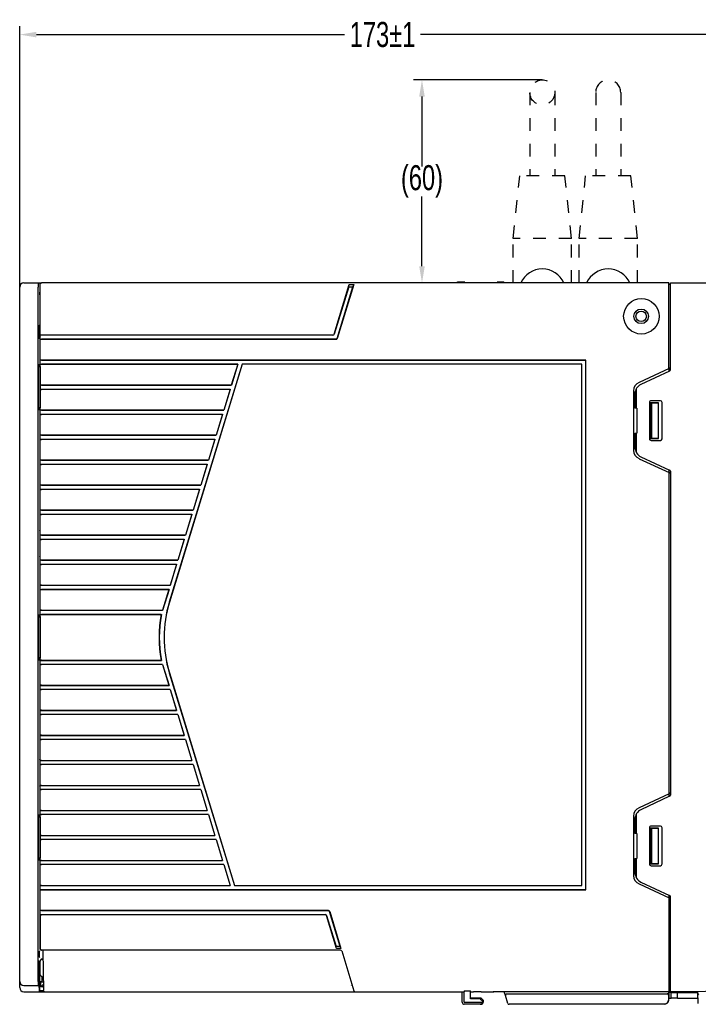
# Model space of a CAD drawing. Header units: millimetres. Extents: x -425 to 2012, y -1195 to -374.
# Tile 38 of 44: x 1319 to 1482, y -766 to -530. Entities that reach past the tile are written whole.
import ezdxf

# ---------------------------------------------------------------- set-up
doc = ezdxf.new("R2010")
doc.units = ezdxf.units.MM
doc.header["$LTSCALE"] = 30.734
doc.header["$PDMODE"] = 3
doc.header["$PDSIZE"] = 2
doc.linetypes.add('DASHED', pattern=[0.2, 0.1, -0.1])
doc.linetypes.add('HIDDEN', pattern=[0.2, 0.1, -0.1])
doc.layers.get('0').update_dxf_attribs({"linetype": 'CONTINUOUS'})
doc.layers.get('Defpoints').update_dxf_attribs({"linetype": 'CONTINUOUS'})
for name, color, linetype in [('02___PRT_ALL_AXES', 7, 'CONTINUOUS'), ('03___PRT_ALL_CURVES', 7, 'CONTINUOUS'), ('09_ALL_ROUNDS', 7, 'CONTINUOUS'), ('10_ALL_CHAMFER', 7, 'CONTINUOUS'), ('20_ALL_FEATURES', 7, 'CONTINUOUS')]:
    doc.layers.add(name, color=color, linetype=linetype)
doc.styles.get("Standard").update_dxf_attribs({"font": 'txt', "width": 0.707})
doc.dimstyles.get("Standard").update_dxf_attribs({"dimtxt": 3.5, "dimasz": 4, "dimexe": 2, "dimexo": 0, "dimtad": 1, "dimdsep": 46, "dimtxsty": 'Standard', "dimcen": 0.09, "dimclrt": 5, "dimadec": 0, "dimazin": 0, "dimtol": 1, "dimtp": 0.01, "dimtm": 0.01, "dimtfac": 1, "dimtofl": 0, "dimtmove": 0, "dimatfit": 3, "dimfxl": 0, "dimtolj": 1, "dimarcsym": 0})

# ---------------------------------------------------------------- blocks, each defined once
blk = doc.blocks.new('*D47')
at = {"color": 0, "lineweight": -2}
for p, q in [((1319.36, -594.18), (1319.36, -531.62)), ((1323.36, -533.62), (1397.24, -533.62)), ((1489.36, -533.62), (1415.45, -533.62)), ((1493.36, -595.09), (1493.36, -531.62))]:
    blk.add_line(p, q, dxfattribs=at)
at = {"color": 0}
for points in [[(1323.36, -532.95), (1323.36, -534.29), (1319.36, -533.62)], [(1489.36, -532.95), (1489.36, -534.29), (1493.36, -533.62)]]:
    blk.add_solid(points, dxfattribs=at)
at = {"layer": 'Defpoints', "color": 0}
for p in [(1493.36, -533.62), (1319.36, -594.18), (1493.36, -595.09)]:
    blk.add_point(p, dxfattribs=at)
at = {"color": 0, "insert": (1406.35, -533.62), "char_height": 3.5, "attachment_point": 5}
blk.add_mtext('\\A1;{\\H1.7143x;173±1}', dxfattribs=at)
blk = doc.blocks.new('*D46')
at = {"color": 0, "lineweight": -2}
for p, q in [((1444.66, -544.48), (1413.81, -544.48)), ((1415.81, -548.48), (1415.81, -565.21)), ((1415.81, -589.18), (1415.81, -572.46)), ((1437.66, -593.18), (1413.81, -593.18))]:
    blk.add_line(p, q, dxfattribs=at)
at = {"color": 0}
for points in [[(1415.14, -548.48), (1416.48, -548.48), (1415.81, -544.48)], [(1415.14, -589.18), (1416.48, -589.18), (1415.81, -593.18)]]:
    blk.add_solid(points, dxfattribs=at)
at = {"layer": 'Defpoints', "color": 0}
for p in [(1444.66, -544.48), (1415.81, -593.18), (1437.66, -593.18)]:
    blk.add_point(p, dxfattribs=at)
at = {"color": 0, "insert": (1415.81, -568.83), "char_height": 3.5, "attachment_point": 5}
blk.add_mtext('\\A1;{\\H1.7143x;(60)}', dxfattribs=at)

msp = doc.modelspace()

# ---------------------------------------------------------------- linework, layer by layer
at = {"linetype": 'Continuous'}
for p, q in [((1319.36, -762.18), (1319.36, -594.18)), ((1320.36, -593.18), (1323.83, -593.18)), ((1324.26, -613.21), (1324.26, -593.48)), ((1324.29, -605.7), (1324.29, -593.48)), ((1324.35, -593.27), (1324.41, -593.22)), ((1324.36, -593.18), (1324.36, -593.26)), ((1324.37, -593.18), (1324.37, -593.18)), ((1324.37, -593.18), (1324.56, -593.18)), ((1324.41, -593.22), (1324.48, -593.19)), ((1324.48, -593.19), (1324.56, -593.18)), ((1474.96, -593.18), (1324.59, -593.18)), ((1394.75, -605.47), (1398.38, -593.58)), ((1398.26, -594.08), (1394.78, -605.47)), ((1395.48, -606.46), (1399.26, -594.08)), ((1399.45, -593.58), (1395.51, -606.47)), ((1398.26, -594.08), (1398.38, -593.58)), ((1398.26, -594.08), (1399.26, -594.08)), ((1398.38, -593.58), (1399.45, -593.58)), ((1399.45, -593.58), (1399.26, -594.08)), ((1424.36, -592.88), (1426.08, -592.88)), ((1424.36, -593.18), (1424.36, -592.88)), ((1433.83, -592.88), (1435.46, -592.88)), ((1435.46, -593.18), (1435.46, -592.88)), ((1474.96, -613.65), (1474.96, -593.18)), ((1475.36, -593.58), (1474.96, -593.58)), ((1475.36, -593.18), (1493.06, -593.18)), ((1475.36, -614.03), (1475.36, -593.18)), ((1324.26, -595.3), (1324.21, -595.35)), ((1324.1, -603.28), (1324.16, -603.19)), ((1324.26, -603.28), (1324.1, -603.28)), ((1324.1, -606.58), (1324.1, -603.28)), ((1394.47, -605.7), (1324.29, -605.7)), ((1324.29, -606.66), (1324.29, -605.7)), ((1324.29, -606.66), (1395.21, -606.66)), ((1324.29, -611.7), (1324.29, -606.66)), ((1394.47, -605.67), (1324.59, -605.67)), ((1395.21, -606.69), (1324.59, -606.69)), ((1323.89, -613.21), (1324.26, -613.21)), ((1323.89, -613.25), (1324.25, -613.25)), ((1324.25, -613.25), (1324.25, -623.11)), ((1324.26, -613.21), (1324.26, -613.25)), ((1455.09, -611.7), (1324.29, -611.7)), ((1324.29, -612.66), (1324.29, -611.7)), ((1324.29, -612.66), (1371.67, -612.66)), ((1324.29, -617.7), (1324.29, -612.66)), ((1324.59, -611.67), (1455.12, -611.67)), ((1371.62, -612.69), (1324.59, -612.69)), ((1372.67, -612.66), (1355.23, -669.7)), ((1372.68, -612.68), (1355.25, -669.7)), ((1371.62, -612.69), (1370.1, -617.67)), ((1371.67, -612.66), (1370.13, -617.7)), ((1371.67, -612.66), (1371.62, -612.69)), ((1454.13, -612.66), (1372.67, -612.66)), ((1372.67, -612.66), (1372.68, -612.68)), ((1454.11, -612.68), (1372.68, -612.68)), ((1454.13, -612.66), (1454.11, -612.68)), ((1454.11, -737.68), (1454.11, -612.68)), ((1454.13, -737.7), (1454.13, -612.66)), ((1455.12, -611.67), (1455.09, -611.7)), ((1455.09, -738.66), (1455.09, -611.7)), ((1455.12, -738.69), (1455.12, -611.67)), ((1475.06, -613.69), (1467.86, -617.05)), ((1475.36, -613.46), (1474.96, -613.65)), ((1475.06, -613.69), (1475.36, -613.56)), ((1475.06, -614.36), (1475.06, -613.69)), ((1475.19, -614.3), (1468.3, -617.51)), ((1370.13, -617.7), (1324.29, -617.7)), ((1324.29, -618.66), (1324.29, -617.7)), ((1324.29, -618.66), (1369.83, -618.66)), ((1324.29, -623.7), (1324.29, -618.66)), ((1324.59, -617.67), (1370.1, -617.67)), ((1369.79, -618.69), (1324.59, -618.69)), ((1369.79, -618.69), (1368.27, -623.67)), ((1369.83, -618.66), (1368.29, -623.7)), ((1369.83, -618.66), (1369.79, -618.69)), ((1370.13, -617.7), (1370.1, -617.67)), ((1467.16, -618.59), (1467.16, -623.18)), ((1466.5, -619.02), (1466.5, -633.34)), ((1466.86, -619.77), (1466.86, -623.18)), ((1324.25, -623.11), (1323.89, -623.11)), ((1324.26, -623.15), (1323.89, -623.15)), ((1324.26, -623.11), (1324.26, -623.15)), ((1324.26, -673.21), (1324.26, -623.15)), ((1467.36, -623.18), (1466.86, -623.18)), ((1467.36, -623.18), (1467.36, -629.18)), ((1470.35, -621.83), (1470.35, -630.53)), ((1472.54, -621.9), (1470.48, -621.9)), ((1470.48, -621.9), (1470.51, -621.93)), ((1470.48, -621.9), (1470.48, -630.46)), ((1470.51, -621.93), (1470.91, -621.93)), ((1470.51, -630.43), (1470.51, -621.93)), ((1472.96, -621.43), (1470.76, -621.42)), ((1470.91, -621.93), (1472.54, -621.9)), ((1470.91, -630.43), (1470.91, -621.93)), ((1472.54, -621.9), (1472.54, -621.9)), ((1472.54, -630.46), (1472.54, -621.9)), ((1472.54, -630.46), (1472.54, -621.9)), ((1473.36, -630.53), (1473.36, -621.83)), ((1368.29, -623.7), (1324.29, -623.7)), ((1324.29, -624.66), (1324.29, -623.7)), ((1324.29, -624.66), (1368, -624.66)), ((1324.29, -629.7), (1324.29, -624.66)), ((1324.59, -623.67), (1368.27, -623.67)), ((1367.96, -624.69), (1324.59, -624.69)), ((1367.96, -624.69), (1366.43, -629.67)), ((1368, -624.66), (1366.46, -629.7)), ((1368, -624.66), (1367.96, -624.69)), ((1368.29, -623.7), (1368.27, -623.67)), ((1366.46, -629.7), (1324.29, -629.7)), ((1324.29, -630.66), (1324.29, -629.7)), ((1324.59, -629.67), (1366.43, -629.67)), ((1366.46, -629.7), (1366.43, -629.67)), ((1466.86, -629.18), (1467.36, -629.18)), ((1466.86, -629.18), (1466.86, -632.59)), ((1467.16, -629.18), (1467.16, -633.78)), ((1470.48, -630.46), (1470.51, -630.43)), ((1470.48, -630.46), (1472.54, -630.46)), ((1470.91, -630.43), (1470.51, -630.43)), ((1472.54, -630.46), (1470.91, -630.43)), ((1472.54, -630.46), (1472.54, -630.46)), ((1324.29, -630.66), (1366.16, -630.66)), ((1324.29, -635.7), (1324.29, -630.66)), ((1366.12, -630.69), (1324.59, -630.69)), ((1366.12, -630.69), (1364.6, -635.67)), ((1366.16, -630.66), (1364.62, -635.7)), ((1366.16, -630.66), (1366.12, -630.69)), ((1470.76, -630.94), (1472.96, -630.94)), ((1468.3, -634.85), (1475.19, -638.06)), ((1364.62, -635.7), (1324.29, -635.7)), ((1324.29, -636.66), (1324.29, -635.7)), ((1324.29, -636.66), (1364.33, -636.66)), ((1324.29, -641.7), (1324.29, -636.66)), ((1324.59, -635.67), (1364.6, -635.67)), ((1364.29, -636.69), (1324.59, -636.69)), ((1364.29, -636.69), (1362.76, -641.67)), ((1364.33, -636.66), (1362.79, -641.7)), ((1364.33, -636.66), (1364.29, -636.69)), ((1364.62, -635.7), (1364.6, -635.67)), ((1467.86, -635.32), (1475.06, -638.67)), ((1475.36, -638.9), (1474.96, -638.71)), ((1474.96, -638.71), (1474.96, -715.65)), ((1475.06, -638.67), (1475.06, -638)), ((1475.36, -638.8), (1475.06, -638.67)), ((1475.36, -638.34), (1475.36, -716.03)), ((1362.79, -641.7), (1324.29, -641.7)), ((1324.29, -642.66), (1324.29, -641.7)), ((1324.59, -641.67), (1362.76, -641.67)), ((1362.79, -641.7), (1362.76, -641.67)), ((1324.29, -642.66), (1362.49, -642.66)), ((1324.29, -647.7), (1324.29, -642.66)), ((1362.45, -642.69), (1324.59, -642.69)), ((1362.45, -642.69), (1360.93, -647.67)), ((1362.49, -642.66), (1360.95, -647.7)), ((1362.49, -642.66), (1362.45, -642.69)), ((1360.95, -647.7), (1324.29, -647.7)), ((1324.29, -648.66), (1324.29, -647.7)), ((1324.29, -648.66), (1360.66, -648.66)), ((1324.29, -653.7), (1324.29, -648.66)), ((1324.59, -647.67), (1360.93, -647.67)), ((1360.62, -648.69), (1324.59, -648.69)), ((1360.62, -648.69), (1359.1, -653.67)), ((1360.66, -648.66), (1359.12, -653.7)), ((1360.66, -648.66), (1360.62, -648.69)), ((1360.95, -647.7), (1360.93, -647.67)), ((1324.26, -652.71), (1324.23, -652.61)), ((1359.12, -653.7), (1324.29, -653.7)), ((1324.29, -654.66), (1324.29, -653.7)), ((1324.59, -653.67), (1359.1, -653.67)), ((1359.12, -653.7), (1359.1, -653.67)), ((1324.29, -654.66), (1358.83, -654.66)), ((1324.29, -659.7), (1324.29, -654.66)), ((1358.78, -654.69), (1324.59, -654.69)), ((1358.78, -654.69), (1357.26, -659.67)), ((1358.83, -654.66), (1357.28, -659.7)), ((1358.83, -654.66), (1358.78, -654.69)), ((1324.23, -658.75), (1324.26, -658.65)), ((1357.28, -659.7), (1324.29, -659.7)), ((1324.29, -660.66), (1324.29, -659.7)), ((1324.29, -660.66), (1356.99, -660.66)), ((1324.29, -665.7), (1324.29, -660.66)), ((1324.59, -659.67), (1357.26, -659.67)), ((1356.95, -660.69), (1324.59, -660.69)), ((1356.95, -660.69), (1355.43, -665.67)), ((1356.99, -660.66), (1355.45, -665.7)), ((1356.99, -660.66), (1356.95, -660.69)), ((1357.28, -659.7), (1357.26, -659.67)), ((1355.45, -665.7), (1324.29, -665.7)), ((1324.29, -666.66), (1324.29, -665.7)), ((1324.59, -665.67), (1355.43, -665.67)), ((1355.45, -665.7), (1355.43, -665.67)), ((1324.29, -666.66), (1355.16, -666.66)), ((1324.29, -671.7), (1324.29, -666.66)), ((1355.11, -666.69), (1324.59, -666.69)), ((1355.11, -666.69), (1353.59, -671.67)), ((1355.16, -666.66), (1353.62, -671.7)), ((1355.16, -666.66), (1355.11, -666.69)), ((1353.62, -671.7), (1324.29, -671.7)), ((1324.29, -672.66), (1324.29, -671.7)), ((1324.29, -672.66), (1353.32, -672.66)), ((1324.29, -683.7), (1324.29, -672.66)), ((1324.59, -671.67), (1353.59, -671.67)), ((1353.28, -672.69), (1324.59, -672.69)), ((1353.28, -672.69), (1353.32, -672.66)), ((1353.62, -671.7), (1353.59, -671.67)), ((1323.89, -673.21), (1324.26, -673.21)), ((1323.89, -673.25), (1324.25, -673.25)), ((1324.25, -673.25), (1324.25, -683.11)), ((1324.26, -673.21), (1324.26, -673.25)), ((1324.25, -683.11), (1323.89, -683.11)), ((1324.26, -683.15), (1323.89, -683.15)), ((1324.26, -683.11), (1324.26, -683.15)), ((1324.26, -721.21), (1324.26, -683.15)), ((1324.29, -683.7), (1353.32, -683.7)), ((1324.29, -684.66), (1324.29, -683.7)), ((1353.62, -684.66), (1324.29, -684.66)), ((1324.29, -689.7), (1324.29, -684.66)), ((1324.59, -683.67), (1353.28, -683.67)), ((1353.59, -684.69), (1324.59, -684.69)), ((1353.28, -683.67), (1353.32, -683.7)), ((1353.62, -684.66), (1353.59, -684.69)), ((1353.59, -684.69), (1355.11, -689.67)), ((1353.62, -684.66), (1355.16, -689.7)), ((1355.23, -686.67), (1370.83, -737.7)), ((1355.25, -686.66), (1370.85, -737.68)), ((1324.29, -689.7), (1355.16, -689.7)), ((1324.29, -690.66), (1324.29, -689.7)), ((1355.45, -690.66), (1324.29, -690.66)), ((1324.29, -695.7), (1324.29, -690.66)), ((1324.59, -689.67), (1355.11, -689.67)), ((1355.43, -690.69), (1324.59, -690.69)), ((1355.16, -689.7), (1355.11, -689.67)), ((1355.45, -690.66), (1355.43, -690.69)), ((1355.43, -690.69), (1356.95, -695.67)), ((1355.45, -690.66), (1356.99, -695.7)), ((1324.29, -695.7), (1356.99, -695.7)), ((1324.29, -696.66), (1324.29, -695.7)), ((1324.59, -695.67), (1356.95, -695.67)), ((1356.99, -695.7), (1356.95, -695.67)), ((1357.28, -696.66), (1324.29, -696.66)), ((1324.29, -701.7), (1324.29, -696.66)), ((1357.26, -696.69), (1324.59, -696.69)), ((1357.28, -696.66), (1357.26, -696.69)), ((1357.26, -696.69), (1358.78, -701.67)), ((1357.28, -696.66), (1358.83, -701.7)), ((1324.29, -701.7), (1358.83, -701.7)), ((1324.29, -702.66), (1324.29, -701.7)), ((1359.12, -702.66), (1324.29, -702.66)), ((1324.29, -707.7), (1324.29, -702.66)), ((1324.59, -701.67), (1358.78, -701.67)), ((1359.1, -702.69), (1324.59, -702.69)), ((1358.83, -701.7), (1358.78, -701.67)), ((1359.12, -702.66), (1359.1, -702.69)), ((1359.1, -702.69), (1360.62, -707.67)), ((1359.12, -702.66), (1360.66, -707.7)), ((1324.21, -707.53), (1324.21, -707.5)), ((1324.26, -707.71), (1324.23, -707.61)), ((1324.29, -707.7), (1360.66, -707.7)), ((1324.29, -708.66), (1324.29, -707.7)), ((1324.59, -707.67), (1360.62, -707.67)), ((1360.66, -707.7), (1360.62, -707.67)), ((1360.95, -708.66), (1324.29, -708.66)), ((1324.29, -713.7), (1324.29, -708.66)), ((1360.93, -708.69), (1324.59, -708.69)), ((1360.95, -708.66), (1360.93, -708.69)), ((1360.93, -708.69), (1362.45, -713.67)), ((1360.95, -708.66), (1362.49, -713.7)), ((1324.23, -713.75), (1324.26, -713.65)), ((1324.29, -713.7), (1362.49, -713.7)), ((1324.29, -714.66), (1324.29, -713.7)), ((1362.79, -714.66), (1324.29, -714.66)), ((1324.29, -719.7), (1324.29, -714.66)), ((1324.59, -713.67), (1362.45, -713.67)), ((1362.76, -714.69), (1324.59, -714.69)), ((1362.49, -713.7), (1362.45, -713.67)), ((1362.79, -714.66), (1362.76, -714.69)), ((1362.76, -714.69), (1364.29, -719.67)), ((1362.79, -714.66), (1364.33, -719.7)), ((1475.36, -715.46), (1474.96, -715.65)), ((1475.06, -715.69), (1467.86, -719.05)), ((1475.19, -716.3), (1468.3, -719.51)), ((1475.06, -715.69), (1475.36, -715.56)), ((1475.06, -716.36), (1475.06, -715.69)), ((1324.29, -719.7), (1364.33, -719.7)), ((1324.29, -720.66), (1324.29, -719.7)), ((1324.59, -719.67), (1364.29, -719.67)), ((1364.33, -719.7), (1364.29, -719.67)), ((1323.89, -721.21), (1324.26, -721.21)), ((1323.89, -721.25), (1324.25, -721.25)), ((1324.25, -721.25), (1324.25, -731.11)), ((1324.26, -721.21), (1324.26, -721.25)), ((1364.62, -720.66), (1324.29, -720.66)), ((1324.29, -725.7), (1324.29, -720.66)), ((1364.6, -720.69), (1324.59, -720.69)), ((1364.62, -720.66), (1364.6, -720.69)), ((1364.6, -720.69), (1366.12, -725.67)), ((1364.62, -720.66), (1366.16, -725.7)), ((1466.5, -721.02), (1466.5, -735.34)), ((1466.86, -721.77), (1466.86, -725.18)), ((1467.16, -720.59), (1467.16, -725.18)), ((1470.35, -723.83), (1470.35, -732.53)), ((1472.54, -723.9), (1470.48, -723.9)), ((1470.48, -723.9), (1470.51, -723.93)), ((1470.48, -723.9), (1470.48, -732.46)), ((1470.51, -723.93), (1470.91, -723.93)), ((1470.51, -732.43), (1470.51, -723.93)), ((1472.96, -723.43), (1470.76, -723.42)), ((1470.91, -723.93), (1472.54, -723.9)), ((1470.91, -732.43), (1470.91, -723.93)), ((1472.54, -732.46), (1472.54, -723.9)), ((1472.54, -732.46), (1472.54, -723.9)), ((1472.54, -723.9), (1472.54, -723.9)), ((1473.36, -732.53), (1473.36, -723.83)), ((1324.29, -725.7), (1366.16, -725.7)), ((1324.29, -726.66), (1324.29, -725.7)), ((1366.46, -726.66), (1324.29, -726.66)), ((1324.29, -731.7), (1324.29, -726.66)), ((1324.59, -725.67), (1366.12, -725.67)), ((1366.43, -726.69), (1324.59, -726.69)), ((1366.16, -725.7), (1366.12, -725.67)), ((1366.46, -726.66), (1366.43, -726.69)), ((1366.43, -726.69), (1367.96, -731.67)), ((1366.46, -726.66), (1368, -731.7)), ((1467.36, -725.18), (1466.86, -725.18)), ((1467.36, -725.18), (1467.36, -731.18)), ((1324.25, -731.11), (1323.89, -731.11)), ((1324.26, -731.15), (1323.89, -731.15)), ((1324.25, -731.11), (1324.26, -731.15)), ((1324.26, -752.88), (1324.26, -731.15)), ((1324.29, -731.7), (1368, -731.7)), ((1324.29, -732.66), (1324.29, -731.7)), ((1324.59, -731.67), (1367.96, -731.67)), ((1368, -731.7), (1367.96, -731.67)), ((1466.86, -731.18), (1467.36, -731.18)), ((1466.86, -731.18), (1466.86, -734.59)), ((1467.16, -731.18), (1467.16, -735.78)), ((1368.29, -732.66), (1324.29, -732.66)), ((1324.29, -737.7), (1324.29, -732.66)), ((1368.27, -732.69), (1324.59, -732.69)), ((1368.29, -732.66), (1368.27, -732.69)), ((1368.27, -732.69), (1369.79, -737.67)), ((1368.29, -732.66), (1369.83, -737.7)), ((1470.48, -732.46), (1470.51, -732.43)), ((1470.48, -732.46), (1472.54, -732.46)), ((1470.91, -732.43), (1470.51, -732.43)), ((1470.76, -732.94), (1472.96, -732.94)), ((1472.54, -732.46), (1470.91, -732.43)), ((1472.54, -732.46), (1472.54, -732.46)), ((1324.29, -737.7), (1369.83, -737.7)), ((1324.29, -738.66), (1324.29, -737.7)), ((1324.29, -738.66), (1455.09, -738.66)), ((1324.29, -743.7), (1324.29, -738.66)), ((1324.59, -737.67), (1369.79, -737.67)), ((1324.59, -738.69), (1455.12, -738.69)), ((1369.83, -737.7), (1369.79, -737.67)), ((1370.83, -737.7), (1370.85, -737.68)), ((1370.83, -737.7), (1454.13, -737.7)), ((1370.85, -737.68), (1454.11, -737.68)), ((1454.13, -737.7), (1454.11, -737.68)), ((1455.12, -738.69), (1455.09, -738.66)), ((1467.86, -737.32), (1475.06, -740.67)), ((1468.3, -736.85), (1475.19, -740.06)), ((1475.36, -740.9), (1474.96, -740.71)), ((1474.96, -740.71), (1474.96, -763.18)), ((1475.06, -740.67), (1475.06, -740)), ((1475.36, -740.8), (1475.06, -740.67)), ((1475.36, -763.18), (1475.36, -740.34)), ((1393.38, -743.7), (1324.29, -743.7)), ((1324.29, -744.66), (1324.29, -743.7)), ((1324.59, -743.67), (1393.38, -743.67)), ((1324.29, -744.66), (1392.64, -744.66)), ((1324.29, -744.66), (1324.29, -752.88)), ((1392.64, -744.69), (1324.59, -744.69)), ((1395.32, -752.78), (1392.91, -744.9)), ((1392.94, -744.89), (1395.2, -752.28)), ((1396.21, -752.28), (1393.65, -743.9)), ((1393.68, -743.89), (1396.39, -752.78)), ((1324.48, -753.17), (1324.56, -753.18)), ((1396.28, -753.18), (1324.59, -753.18)), ((1324.92, -753.18), (1324.92, -753.24)), ((1396.21, -752.28), (1395.2, -752.28)), ((1395.32, -752.78), (1395.2, -752.28)), ((1396.39, -752.78), (1395.32, -752.78)), ((1396.21, -752.28), (1396.39, -752.78)), ((1324.69, -755.35), (1324.77, -755.34)), ((1324.94, -755.34), (1324.77, -755.34)), ((1324.92, -753.36), (1324.92, -753.46)), ((1324.92, -753.46), (1325.03, -762.88)), ((1396.57, -753.39), (1399.49, -762.97)), ((1324.1, -756.18), (1324.28, -756.18)), ((1324.1, -763.18), (1324.1, -756.18)), ((1324.19, -763.18), (1324.29, -755.81)), ((1324.26, -759.22), (1324.66, -759.49)), ((1320.36, -761.68), (1323.83, -761.68)), ((1324.68, -760.82), (1324.22, -760.81)), ((1324.44, -760.9), (1324.22, -760.83)), ((1325.01, -760.9), (1324.44, -760.9)), ((1324.46, -761.97), (1324.44, -760.9)), ((1324.46, -761.97), (1324.94, -761.48)), ((1324.59, -761.97), (1324.46, -761.97)), ((1324.68, -760.82), (1325.01, -760.82)), ((1324.89, -761.98), (1325.02, -761.98)), ((1325.01, -761.48), (1324.94, -761.48)), ((1398.75, -761.64), (1398.78, -761.64)), ((1398.78, -761.64), (1398.78, -761.64)), ((1398.92, -761.59), (1398.98, -761.58)), ((1320.36, -763.18), (1425.96, -763.18)), ((1324.66, -763.09), (1324.72, -763.14)), ((1325.04, -762.96), (1325.03, -762.88)), ((1425.46, -765.68), (1425.46, -763.18)), ((1425.96, -762.92), (1427.46, -762.92)), ((1425.96, -762.92), (1425.96, -763.18)), ((1427.46, -764.88), (1427.46, -762.92)), ((1427.46, -763.18), (1428.16, -763.18)), ((1428.66, -764.68), (1427.46, -764.68)), ((1429.78, -764.88), (1427.46, -764.88)), ((1429.76, -764.88), (1429.96, -764.68)), ((1432.85, -763.18), (1433, -763.18)), ((1474.96, -763.18), (1433.02, -763.18)), ((1435.81, -764.07), (1435.54, -763.18)), ((1436.39, -765.97), (1435.82, -764.08)), ((1435.91, -763.76), (1435.97, -763.72)), ((1435.97, -763.72), (1436.02, -763.7)), ((1436.1, -763.68), (1474.63, -763.68)), ((1474.93, -764), (1474.89, -765.22)), ((1474.93, -763.98), (1474.96, -763.18)), ((1474.96, -762.78), (1475.36, -762.78)), ((1481.96, -763.18), (1475.36, -763.18)), ((1491.36, -762.85), (1481.96, -763.18)), ((1482.06, -766.02), (1481.96, -763.18)), ((1429.95, -766.18), (1425.96, -766.18)), ((1430.27, -765.78), (1430.28, -765.68)), ((1430.28, -765.36), (1430.45, -765.19)), ((1430.45, -765.19), (1430.45, -765.68)), ((1473.89, -766.18), (1436.68, -766.18))]:
    msp.add_line(p, q, dxfattribs=at)
for points in [[(1324.26, -593.48), (1324.27, -593.4), (1324.3, -593.33), (1324.35, -593.27)], [(1324.29, -593.48), (1324.3, -593.4), (1324.33, -593.33), (1324.38, -593.27)], [(1324.38, -593.27), (1324.44, -593.22), (1324.52, -593.19), (1324.59, -593.18)], [(1475.05, -593.58), (1475.02, -593.49), (1474.98, -593.4)], [(1324.16, -596.04), (1324.17, -595.92), (1324.17, -595.87), (1324.17, -595.81), (1324.18, -595.75), (1324.18, -595.7), (1324.18, -595.65), (1324.19, -595.6), (1324.19, -595.55), (1324.19, -595.51), (1324.19, -595.47), (1324.2, -595.43), (1324.2, -595.4), (1324.2, -595.37), (1324.21, -595.36), (1324.21, -595.35)], [(1324.59, -605.67), (1324.51, -605.67), (1324.44, -605.67), (1324.38, -605.68), (1324.33, -605.69), (1324.3, -605.69), (1324.29, -605.7)], [(1324.29, -606.66), (1324.3, -606.67), (1324.33, -606.68), (1324.38, -606.68), (1324.44, -606.69), (1324.51, -606.69), (1324.59, -606.69)], [(1324.59, -611.67), (1324.51, -611.67), (1324.44, -611.67), (1324.38, -611.68), (1324.33, -611.69), (1324.3, -611.69), (1324.29, -611.7)], [(1324.29, -612.66), (1324.3, -612.67), (1324.33, -612.68), (1324.38, -612.68), (1324.44, -612.69), (1324.51, -612.69), (1324.59, -612.69)], [(1324.59, -617.67), (1324.51, -617.67), (1324.44, -617.67), (1324.38, -617.68), (1324.33, -617.69), (1324.3, -617.69), (1324.29, -617.7)], [(1324.29, -618.66), (1324.3, -618.67), (1324.33, -618.68), (1324.38, -618.68), (1324.44, -618.69), (1324.51, -618.69), (1324.59, -618.69)], [(1324.59, -623.67), (1324.51, -623.67), (1324.44, -623.67), (1324.38, -623.68), (1324.33, -623.69), (1324.3, -623.69), (1324.29, -623.7)], [(1324.29, -624.66), (1324.3, -624.67), (1324.33, -624.68), (1324.38, -624.68), (1324.44, -624.69), (1324.51, -624.69), (1324.59, -624.69)], [(1324.59, -629.67), (1324.51, -629.67), (1324.44, -629.67), (1324.38, -629.68), (1324.33, -629.69), (1324.3, -629.69), (1324.29, -629.7)], [(1324.29, -630.66), (1324.3, -630.67), (1324.33, -630.68), (1324.38, -630.68), (1324.44, -630.69), (1324.51, -630.69), (1324.59, -630.69)], [(1324.59, -635.67), (1324.51, -635.67), (1324.44, -635.67), (1324.38, -635.68), (1324.33, -635.69), (1324.3, -635.69), (1324.29, -635.7)], [(1324.29, -636.66), (1324.3, -636.67), (1324.33, -636.68), (1324.38, -636.68), (1324.44, -636.69), (1324.51, -636.69), (1324.59, -636.69)], [(1324.59, -641.67), (1324.51, -641.67), (1324.44, -641.67), (1324.38, -641.68), (1324.33, -641.69), (1324.3, -641.69), (1324.29, -641.7)], [(1324.29, -642.66), (1324.3, -642.67), (1324.33, -642.68), (1324.38, -642.68), (1324.44, -642.69), (1324.51, -642.69), (1324.59, -642.69)], [(1324.59, -647.67), (1324.51, -647.67), (1324.44, -647.67), (1324.38, -647.68), (1324.33, -647.69), (1324.3, -647.69), (1324.29, -647.7)], [(1324.29, -648.66), (1324.3, -648.67), (1324.33, -648.68), (1324.38, -648.68), (1324.44, -648.69), (1324.51, -648.69), (1324.59, -648.69)], [(1324.23, -652.61), (1324.22, -652.58), (1324.21, -652.55), (1324.21, -652.53), (1324.21, -652.5)], [(1324.59, -653.67), (1324.51, -653.67), (1324.44, -653.67), (1324.38, -653.68), (1324.33, -653.69), (1324.3, -653.69), (1324.29, -653.7)], [(1324.29, -654.66), (1324.3, -654.67), (1324.33, -654.68), (1324.38, -654.68), (1324.44, -654.69), (1324.51, -654.69), (1324.59, -654.69)], [(1324.21, -658.86), (1324.21, -658.84), (1324.21, -658.81), (1324.22, -658.78), (1324.23, -658.75)], [(1324.59, -659.67), (1324.51, -659.67), (1324.44, -659.67), (1324.38, -659.68), (1324.33, -659.69), (1324.3, -659.69), (1324.29, -659.7)], [(1324.29, -660.66), (1324.3, -660.67), (1324.33, -660.68), (1324.38, -660.68), (1324.44, -660.69), (1324.51, -660.69), (1324.59, -660.69)], [(1324.59, -665.67), (1324.51, -665.67), (1324.44, -665.67), (1324.38, -665.68), (1324.33, -665.69), (1324.3, -665.69), (1324.29, -665.7)], [(1324.29, -666.66), (1324.3, -666.67), (1324.33, -666.68), (1324.38, -666.68), (1324.44, -666.69), (1324.51, -666.69), (1324.59, -666.69)], [(1324.59, -671.67), (1324.51, -671.67), (1324.44, -671.67), (1324.38, -671.68), (1324.33, -671.69), (1324.3, -671.69), (1324.29, -671.7)], [(1324.29, -672.66), (1324.3, -672.67), (1324.33, -672.68), (1324.38, -672.68), (1324.44, -672.69), (1324.51, -672.69), (1324.59, -672.69)], [(1324.59, -683.67), (1324.51, -683.67), (1324.44, -683.67), (1324.38, -683.68), (1324.33, -683.69), (1324.3, -683.69), (1324.29, -683.7)], [(1324.29, -684.66), (1324.3, -684.67), (1324.33, -684.68), (1324.38, -684.68), (1324.44, -684.69), (1324.51, -684.69), (1324.59, -684.69)], [(1324.59, -689.67), (1324.51, -689.67), (1324.44, -689.67), (1324.38, -689.68), (1324.33, -689.69), (1324.3, -689.69), (1324.29, -689.7)], [(1324.29, -690.66), (1324.3, -690.67), (1324.33, -690.68), (1324.38, -690.68), (1324.44, -690.69), (1324.51, -690.69), (1324.59, -690.69)], [(1324.59, -695.67), (1324.51, -695.67), (1324.44, -695.67), (1324.38, -695.68), (1324.33, -695.69), (1324.3, -695.69), (1324.29, -695.7)], [(1324.29, -696.66), (1324.3, -696.67), (1324.33, -696.68), (1324.38, -696.68), (1324.44, -696.69), (1324.51, -696.69), (1324.59, -696.69)], [(1324.59, -701.67), (1324.51, -701.67), (1324.44, -701.67), (1324.38, -701.68), (1324.33, -701.69), (1324.3, -701.69), (1324.29, -701.7)], [(1324.29, -702.66), (1324.3, -702.67), (1324.33, -702.68), (1324.38, -702.68), (1324.44, -702.69), (1324.51, -702.69), (1324.59, -702.69)], [(1324.23, -707.61), (1324.22, -707.58), (1324.21, -707.55), (1324.21, -707.53)], [(1324.59, -707.67), (1324.51, -707.67), (1324.44, -707.67), (1324.38, -707.68), (1324.33, -707.69), (1324.3, -707.69), (1324.29, -707.7)], [(1324.29, -708.66), (1324.3, -708.67), (1324.33, -708.68), (1324.38, -708.68), (1324.44, -708.69), (1324.51, -708.69), (1324.59, -708.69)], [(1324.21, -713.86), (1324.21, -713.84), (1324.21, -713.81), (1324.22, -713.78), (1324.23, -713.75)], [(1324.59, -713.67), (1324.51, -713.67), (1324.44, -713.67), (1324.38, -713.68), (1324.33, -713.69), (1324.3, -713.69), (1324.29, -713.7)], [(1324.29, -714.66), (1324.3, -714.67), (1324.33, -714.68), (1324.38, -714.68), (1324.44, -714.69), (1324.51, -714.69), (1324.59, -714.69)], [(1324.59, -719.67), (1324.51, -719.67), (1324.44, -719.67), (1324.38, -719.68), (1324.33, -719.69), (1324.3, -719.69), (1324.29, -719.7)], [(1324.29, -720.66), (1324.3, -720.67), (1324.33, -720.68), (1324.38, -720.68), (1324.44, -720.69), (1324.51, -720.69), (1324.59, -720.69)], [(1324.59, -725.67), (1324.51, -725.67), (1324.44, -725.67), (1324.38, -725.68), (1324.33, -725.69), (1324.3, -725.69), (1324.29, -725.7)], [(1324.29, -726.66), (1324.3, -726.67), (1324.33, -726.68), (1324.38, -726.68), (1324.44, -726.69), (1324.51, -726.69), (1324.59, -726.69)], [(1324.59, -731.67), (1324.51, -731.67), (1324.44, -731.67), (1324.38, -731.68), (1324.33, -731.69), (1324.3, -731.69), (1324.29, -731.7)], [(1324.29, -732.66), (1324.3, -732.67), (1324.33, -732.68), (1324.38, -732.68), (1324.44, -732.69), (1324.51, -732.69), (1324.59, -732.69)], [(1324.59, -737.67), (1324.51, -737.67), (1324.44, -737.67), (1324.38, -737.68), (1324.33, -737.69), (1324.3, -737.69), (1324.29, -737.7)], [(1324.29, -738.66), (1324.3, -738.67), (1324.33, -738.68), (1324.38, -738.68), (1324.44, -738.69), (1324.51, -738.69), (1324.59, -738.69)], [(1324.59, -743.67), (1324.51, -743.67), (1324.44, -743.67), (1324.38, -743.68), (1324.33, -743.69), (1324.3, -743.69), (1324.29, -743.7)], [(1324.29, -744.66), (1324.3, -744.67), (1324.33, -744.68), (1324.38, -744.68), (1324.44, -744.69), (1324.51, -744.69), (1324.59, -744.69)], [(1324.26, -752.88), (1324.27, -752.96), (1324.3, -753.03), (1324.35, -753.09)], [(1324.38, -753.1), (1324.33, -753.03), (1324.3, -752.96), (1324.29, -752.88)], [(1324.35, -753.09), (1324.41, -753.14), (1324.48, -753.17)], [(1324.59, -753.18), (1324.52, -753.17), (1324.44, -753.14), (1324.38, -753.1)], [(1324.92, -753.24), (1324.92, -753.32), (1324.92, -753.36)], [(1324.14, -754.15), (1324.14, -753.91), (1324.14, -753.67), (1324.14, -753.46), (1324.15, -753.37)], [(1324.15, -754.99), (1324.14, -754.89), (1324.14, -754.69), (1324.14, -754.46), (1324.14, -754.21)], [(1324.44, -755.46), (1324.36, -755.56), (1324.31, -755.68), (1324.29, -755.81)], [(1324.41, -755.49), (1324.47, -755.44), (1324.54, -755.4), (1324.61, -755.37), (1324.69, -755.35)], [(1324.79, -755.32), (1324.66, -755.34), (1324.54, -755.39), (1324.44, -755.46)], [(1324.25, -759.12), (1324.25, -759.19), (1324.26, -759.22)], [(1324.66, -759.49), (1324.67, -759.52), (1324.67, -759.59), (1324.68, -759.71), (1324.68, -759.86), (1324.68, -760.05), (1324.68, -760.28), (1324.68, -760.54), (1324.68, -760.82)], [(1324.89, -761.98), (1324.82, -761.98), (1324.75, -761.97), (1324.68, -761.97), (1324.64, -761.97), (1324.61, -761.97), (1324.59, -761.97)], [(1398.98, -761.58), (1399.02, -761.56), (1399.05, -761.56), (1399.06, -761.56)], [(1324.57, -762.87), (1324.58, -762.95), (1324.61, -763.03), (1324.66, -763.09)], [(1324.72, -763.14), (1324.79, -763.17), (1324.87, -763.18)], [(1325.12, -763.1), (1325.07, -763.03), (1325.04, -762.96)], [(1325.33, -763.18), (1325.25, -763.17), (1325.18, -763.14), (1325.12, -763.1)], [(1429.76, -764.88), (1429.87, -764.99), (1429.97, -765.08), (1430.05, -765.16), (1430.13, -765.23), (1430.19, -765.29), (1430.24, -765.33), (1430.26, -765.36), (1430.28, -765.36)], [(1430.45, -765.19), (1430.44, -765.18), (1430.41, -765.15), (1430.37, -765.1), (1430.31, -765.04), (1430.24, -764.97), (1430.16, -764.88), (1430.06, -764.78), (1429.96, -764.68)], [(1435.82, -764.08), (1435.8, -764.01), (1435.81, -763.94), (1435.83, -763.87)], [(1435.83, -763.87), (1435.86, -763.81), (1435.91, -763.76)], [(1474.87, -763.79), (1474.81, -763.74), (1474.73, -763.7), (1474.63, -763.68)], [(1474.93, -763.98), (1474.93, -763.92), (1474.91, -763.85), (1474.87, -763.79)], [(1475.05, -762.78), (1475.02, -762.87), (1474.98, -762.96)], [(1481.99, -764), (1482, -763.92), (1482.02, -763.84)], [(1482.02, -763.84), (1482.07, -763.78), (1482.13, -763.73), (1482.21, -763.7), (1482.22, -763.69)], [(1429.78, -766.18), (1429.87, -766.17), (1429.96, -766.14), (1430.05, -766.1), (1430.13, -766.04), (1430.19, -765.96), (1430.24, -765.87), (1430.27, -765.78)], [(1429.95, -766.18), (1430.04, -766.17), (1430.13, -766.14), (1430.22, -766.1), (1430.3, -766.04)], [(1430.3, -766.04), (1430.36, -765.96), (1430.41, -765.87), (1430.44, -765.78), (1430.45, -765.68)]]:
    msp.add_lwpolyline(points, dxfattribs=at)
for centre, radius in [((1468.41, -601.18), 4.25), ((1468.36, -601.18), 1.25)]:
    msp.add_circle(centre, radius, dxfattribs=at)
for centre, radius, start, end in [((1320.36, -594.18), 1, 90, 180), ((1394.47, -605.38), 0.321, 270, 343), ((1394.47, -605.38), 0.289, 270, 343), ((1395.21, -606.38), 0.279, 270, 343), ((1395.21, -606.38), 0.311, 270, 343), ((1475.06, -614.03), 0.3, 295, 0), ((1469.36, -619.77), 2.5, 115, 180), ((1469.36, -632.59), 2.5, 180, 245), ((1475.06, -638.34), 0.3, 0, 65), ((1382.98, -678.18), 29.02, 163, 197), ((1382.98, -678.18), 29, 163, 197), ((1382.79, -678.18), 30.01, 169.4602, 190.5398), ((1382.79, -678.18), 29.98, 169.3877, 190.6123), ((1475.06, -716.03), 0.3, 295, 0), ((1469.36, -721.77), 2.5, 115, 180), ((1469.36, -734.59), 2.5, 180, 245), ((1475.06, -740.34), 0.3, 0, 65), ((1393.38, -743.98), 0.311, 16.9833, 90), ((1393.38, -743.98), 0.279, 16.9833, 90), ((1392.64, -744.98), 0.321, 17, 90), ((1392.64, -744.98), 0.289, 17, 90), ((1396.28, -753.48), 0.3, 17, 90), ((1320.36, -760.68), 1, 180, 270), ((1320.36, -762.18), 1, 180, 270), ((1399.78, -762.88), 0.3, 197, 270), ((1425.96, -765.68), 0.5, 180, 270), ((1436.68, -765.88), 0.3, 197, 270), ((1473.89, -765.18), 1, 270, 358)]:
    msp.add_arc(centre, radius, start, end, dxfattribs=at)
for centre, major_axis, ratio, start_param, end_param in [((1326.16, -603.19), (2, 0), 0.034921, 2.839272, 3.115413), ((1325.6, -606.58), (-0.9, 1.2), 0.999049, 0.461099, 0.926924), ((1468.75, -618.84), (2.14, 0.8), 0.875131, 1.661063, 2.825829), ((1470.76, -621.83), (0.406, 0), 1, 1.570187, 3.141593), ((1472.96, -621.83), (0.405, 0), 1, 0, 1.570187), ((1470.76, -630.53), (0.406, 0), 1, -3.141593, -1.570187), ((1472.96, -630.53), (0.405, 0), 1, -1.570187, 0), ((1468.75, -633.52), (-2.14, 0.8), 0.875131, 0.315763, 1.48053), ((1468.75, -720.84), (2.14, 0.8), 0.875131, 1.661063, 2.825829), ((1470.76, -723.83), (0.406, 0), 1, 1.570187, 3.141593), ((1472.96, -723.83), (0.405, 0), 1, 0, 1.570187), ((1470.76, -732.53), (0.406, 0), 1, 3.141593, 4.712999), ((1472.96, -732.53), (0.405, 0), 1, -1.570187, 0), ((1468.75, -735.52), (-2.14, 0.8), 0.875131, 0.315763, 1.48053), ((1436.1, -763.98), (-0.088, 0.287), 0.999334, -0.29652, 1.570796)]:
    msp.add_ellipse(centre, major_axis=major_axis, ratio=ratio, start_param=start_param, end_param=end_param, dxfattribs=at)
at = {"layer": '02___PRT_ALL_AXES', "linetype": 'Continuous'}
for p, q in [((1323.8, -760.68), (1323.8, -594.18)), ((1323.83, -593.18), (1324.37, -593.18)), ((1424.36, -592.88), (1426.08, -592.88)), ((1424.36, -593.18), (1424.36, -592.88)), ((1433.83, -592.88), (1435.46, -592.88)), ((1435.46, -593.18), (1435.46, -592.88)), ((1323.89, -623.2), (1323.89, -613.16)), ((1323.91, -612.66), (1323.96, -612.66)), ((1323.97, -613.16), (1323.97, -613.21)), ((1323.97, -623.15), (1323.97, -623.2)), ((1323.96, -623.7), (1323.91, -623.7)), ((1323.91, -672.66), (1323.96, -672.66)), ((1323.89, -683.2), (1323.89, -673.16)), ((1323.97, -673.16), (1323.97, -673.21)), ((1323.96, -683.7), (1323.91, -683.7)), ((1323.97, -683.15), (1323.97, -683.2)), ((1323.89, -731.2), (1323.89, -721.16)), ((1323.91, -720.66), (1323.96, -720.66)), ((1323.97, -721.16), (1323.97, -721.21)), ((1323.96, -731.7), (1323.91, -731.7)), ((1323.97, -731.15), (1323.97, -731.2)), ((1324.1, -756.18), (1324.28, -756.18)), ((1324.1, -763.18), (1324.1, -756.18)), ((1323.9, -760.68), (1323.9, -758.18)), ((1324.03, -762.18), (1324.03, -758.18)), ((1324.26, -759.22), (1324.66, -759.49)), ((1324.68, -760.82), (1324.22, -760.81)), ((1324.44, -760.9), (1324.22, -760.83)), ((1325.01, -760.9), (1324.44, -760.9)), ((1324.46, -761.97), (1324.44, -760.9)), ((1324.46, -761.97), (1324.94, -761.48)), ((1324.59, -761.97), (1324.46, -761.97)), ((1324.68, -760.82), (1325.01, -760.82)), ((1324.89, -761.98), (1325.02, -761.98)), ((1325.01, -761.48), (1324.94, -761.48)), ((1324.19, -763.18), (1325.33, -763.18)), ((1324.2, -762.87), (1324.57, -762.87)), ((1324.57, -762.87), (1324.87, -762.88)), ((1324.66, -763.09), (1324.72, -763.14)), ((1324.87, -762.88), (1325.03, -762.88))]:
    msp.add_line(p, q, dxfattribs=at)
for points in [[(1324.25, -759.12), (1324.25, -759.19), (1324.26, -759.22)], [(1324.66, -759.49), (1324.67, -759.52), (1324.67, -759.59), (1324.68, -759.71), (1324.68, -759.86), (1324.68, -760.05), (1324.68, -760.28), (1324.68, -760.54), (1324.68, -760.82)], [(1324.03, -762.18), (1324.03, -762.38), (1324.03, -762.56), (1324.03, -762.74), (1324.03, -762.89), (1324.04, -763.01), (1324.04, -763.1), (1324.05, -763.16), (1324.05, -763.18)], [(1324.89, -761.98), (1324.82, -761.98), (1324.75, -761.97), (1324.68, -761.97), (1324.64, -761.97), (1324.61, -761.97), (1324.59, -761.97)], [(1324.57, -762.87), (1324.58, -762.95), (1324.61, -763.03), (1324.66, -763.09)], [(1324.72, -763.14), (1324.79, -763.17), (1324.87, -763.18)]]:
    msp.add_lwpolyline(points, dxfattribs=at)
msp.add_circle((1468.36, -601.18), 1.75, dxfattribs=at)
for centre, start, end in [((1444.66, -595.48), 24.0232, 155.9768), ((1460.46, -595.48), 24.023, 155.977)]:
    msp.add_arc(centre, 5.66, start, end, dxfattribs=at)
for centre, major_axis, ratio, start_param, end_param in [((1323.83, -594.18), (0, 1), 0.026186, 0, 1.570796), ((1323.91, -613.16), (0, 0.5), 0.026216, -0.001147, 1.567747), ((1323.96, -613.16), (0, 0.5), 0.026156, -1.570035, -0.001141), ((1323.91, -623.2), (0, 0.5), 0.026216, -4.70934, -3.140446), ((1323.96, -623.2), (0, 0.5), 0.026156, -3.140451, -1.571558), ((1323.91, -673.16), (0, 0.5), 0.026216, -0.001147, 1.567747), ((1323.96, -673.16), (0, 0.5), 0.026156, -1.570035, -0.001141), ((1323.91, -683.2), (0, 0.5), 0.026216, -4.70934, -3.140446), ((1323.96, -683.2), (0, 0.5), 0.026156, -3.140451, -1.571558), ((1323.91, -721.16), (0, 0.5), 0.026216, -0.001147, 1.567747), ((1323.96, -721.16), (0, 0.5), 0.026156, -1.570035, -0.001141), ((1323.91, -731.2), (0, 0.5), 0.026216, -4.70934, -3.140446), ((1323.96, -731.2), (0, 0.5), 0.026156, -3.140451, -1.571558), ((1323.96, -758.18), (0, 2.51), 0.026186, -1.570796, 1.570796), ((1323.83, -760.68), (0, 1), 0.026186, 1.570796, 3.141593), ((1323.87, -760.68), (0, 1), 0.026213, 3.141593, 4.712389)]:
    msp.add_ellipse(centre, major_axis=major_axis, ratio=ratio, start_param=start_param, end_param=end_param, dxfattribs=at)
at = {"layer": '03___PRT_ALL_CURVES', "linetype": 'Continuous'}
for p, q in [((1324.26, -613.21), (1324.26, -593.48)), ((1475.36, -593.18), (1493.06, -593.18)), ((1323.89, -613.21), (1324.26, -613.21)), ((1466.86, -619.77), (1466.86, -623.18)), ((1324.26, -623.15), (1323.89, -623.15)), ((1324.26, -673.21), (1324.26, -623.15)), ((1466.86, -629.18), (1466.86, -632.59)), ((1323.89, -673.21), (1324.26, -673.21)), ((1324.26, -683.15), (1323.89, -683.15)), ((1324.26, -721.21), (1324.26, -683.15)), ((1323.89, -721.21), (1324.26, -721.21)), ((1466.86, -721.77), (1466.86, -725.18)), ((1324.26, -731.15), (1323.89, -731.15)), ((1324.26, -752.88), (1324.26, -731.15)), ((1466.86, -731.18), (1466.86, -734.59)), ((1324.2, -762.87), (1324.57, -762.87)), ((1324.57, -762.87), (1324.87, -762.88)), ((1324.87, -762.88), (1325.03, -762.88)), ((1399.78, -763.18), (1425.96, -763.18)), ((1425.96, -765.68), (1425.96, -763.18)), ((1427.46, -763.18), (1428.16, -763.18)), ((1428.66, -764.68), (1427.46, -764.68)), ((1429.95, -764.67), (1430.04, -764.76)), ((1430.04, -764.76), (1430.08, -764.8)), ((1430.08, -764.8), (1430.12, -764.84)), ((1430.12, -764.84), (1430.16, -764.88)), ((1430.16, -764.88), (1430.19, -764.92)), ((1430.19, -764.92), (1430.22, -764.95)), ((1430.22, -764.95), (1430.25, -764.98)), ((1430.25, -764.98), (1430.28, -765.01)), ((1430.28, -765.01), (1430.3, -765.03)), ((1430.3, -765.03), (1430.33, -765.06)), ((1430.33, -765.06), (1430.35, -765.08)), ((1430.35, -765.08), (1430.37, -765.1)), ((1430.37, -765.1), (1430.38, -765.12)), ((1433, -763.18), (1432.85, -763.18)), ((1435.81, -764.07), (1435.54, -763.18)), ((1436.39, -765.97), (1435.82, -764.08)), ((1474.93, -763.98), (1474.96, -763.18)), ((1481.96, -763.18), (1475.36, -763.18)), ((1482.06, -766.02), (1481.96, -763.18)), ((1425.96, -765.68), (1430.45, -765.68)), ((1430.38, -765.12), (1430.39, -765.13)), ((1430.39, -765.13), (1430.4, -765.14)), ((1430.4, -765.14), (1430.41, -765.15)), ((1430.41, -765.15), (1430.41, -765.15)), ((1430.41, -765.15), (1430.42, -765.16)), ((1430.42, -765.16), (1430.42, -765.16)), ((1430.45, -765.19), (1430.45, -765.68)), ((1473.9, -766.18), (1436.68, -766.18))]:
    msp.add_line(p, q, dxfattribs=at)
for points in [[(1324.29, -593.48), (1324.29, -593.47), (1324.29, -593.45), (1324.29, -593.44), (1324.29, -593.43), (1324.3, -593.42), (1324.3, -593.4)], [(1324.3, -593.4), (1324.3, -593.39), (1324.31, -593.38), (1324.31, -593.37), (1324.32, -593.35), (1324.32, -593.34), (1324.33, -593.33)], [(1324.33, -593.33), (1324.34, -593.32), (1324.35, -593.31), (1324.35, -593.3), (1324.36, -593.29), (1324.37, -593.28), (1324.38, -593.27)], [(1324.38, -593.27), (1324.39, -593.26), (1324.4, -593.25), (1324.41, -593.24), (1324.42, -593.23), (1324.43, -593.23), (1324.44, -593.22)], [(1324.44, -593.22), (1324.45, -593.21), (1324.47, -593.21), (1324.48, -593.2), (1324.49, -593.2), (1324.5, -593.19), (1324.51, -593.19)], [(1324.51, -593.19), (1324.53, -593.19), (1324.54, -593.19), (1324.55, -593.18), (1324.56, -593.18), (1324.58, -593.18), (1324.59, -593.18)], [(1324.3, -752.96), (1324.3, -752.95), (1324.3, -752.93), (1324.29, -752.92), (1324.29, -752.91), (1324.29, -752.89), (1324.29, -752.88)], [(1324.33, -753.02), (1324.32, -753.01), (1324.32, -753), (1324.31, -752.99), (1324.31, -752.98), (1324.3, -752.97), (1324.3, -752.96)], [(1324.38, -753.1), (1324.37, -753.08), (1324.36, -753.07), (1324.35, -753.06), (1324.34, -753.05), (1324.33, -753.04), (1324.33, -753.02)], [(1324.44, -753.14), (1324.43, -753.14), (1324.42, -753.13), (1324.41, -753.12), (1324.4, -753.11), (1324.39, -753.1), (1324.38, -753.1)], [(1324.52, -753.17), (1324.5, -753.17), (1324.49, -753.16), (1324.48, -753.16), (1324.47, -753.15), (1324.46, -753.15), (1324.44, -753.14)], [(1324.59, -753.18), (1324.58, -753.18), (1324.57, -753.18), (1324.55, -753.18), (1324.54, -753.18), (1324.53, -753.17), (1324.52, -753.17)], [(1474.93, -764), (1474.89, -765.22), (1474.89, -765.23), (1474.89, -765.24), (1474.89, -765.25), (1474.89, -765.26), (1474.89, -765.26), (1474.88, -765.27), (1474.88, -765.28), (1474.88, -765.29), (1474.88, -765.3), (1474.88, -765.3), (1474.88, -765.31)], [(1430.42, -765.16), (1430.43, -765.17), (1430.43, -765.17), (1430.43, -765.17), (1430.43, -765.18), (1430.44, -765.18), (1430.44, -765.18), (1430.44, -765.18), (1430.44, -765.18), (1430.44, -765.18), (1430.44, -765.19), (1430.44, -765.19), (1430.44, -765.19), (1430.44, -765.19), (1430.44, -765.19), (1430.44, -765.19), (1430.45, -765.19), (1430.45, -765.19), (1430.45, -765.19), (1430.45, -765.19), (1430.45, -765.19), (1430.45, -765.19), (1430.45, -765.19)], [(1473.95, -766.18), (1473.95, -766.18), (1473.94, -766.18), (1473.93, -766.18), (1473.93, -766.18), (1473.92, -766.18), (1473.92, -766.18), (1473.91, -766.18), (1473.9, -766.18), (1473.9, -766.18)], [(1474.88, -765.31), (1474.88, -765.34), (1474.87, -765.36), (1474.87, -765.39), (1474.86, -765.41), (1474.86, -765.43), (1474.85, -765.46), (1474.84, -765.48), (1474.83, -765.51), (1474.83, -765.53), (1474.82, -765.56), (1474.81, -765.58), (1474.8, -765.6), (1474.78, -765.63), (1474.77, -765.65), (1474.76, -765.68), (1474.74, -765.7), (1474.73, -765.72), (1474.72, -765.74), (1474.7, -765.76), (1474.69, -765.78), (1474.67, -765.8), (1474.66, -765.82), (1474.64, -765.84), (1474.62, -765.86), (1474.6, -765.88), (1474.58, -765.9), (1474.57, -765.92), (1474.55, -765.93), (1474.53, -765.95), (1474.51, -765.97), (1474.49, -765.98), (1474.47, -766), (1474.45, -766.01), (1474.43, -766.02), (1474.4, -766.04), (1474.38, -766.05), (1474.35, -766.07), (1474.33, -766.08), (1474.3, -766.09), (1474.27, -766.1), (1474.25, -766.11), (1474.22, -766.12), (1474.2, -766.13), (1474.17, -766.14), (1474.14, -766.15), (1474.12, -766.15), (1474.09, -766.16), (1474.07, -766.16), (1474.05, -766.17), (1474.02, -766.17), (1474, -766.17), (1473.98, -766.18), (1473.95, -766.18)]]:
    msp.add_lwpolyline(points, dxfattribs=at)
for centre, radius, start, end in [((1469.36, -619.77), 2.5, 166.2262, 180), ((1469.36, -632.59), 2.5, 180, 194.0349), ((1469.36, -721.77), 2.5, 166.2262, 180), ((1469.36, -734.59), 2.5, 180, 194.0349), ((1396.28, -753.48), 0.3, 17, 90), ((1399.78, -762.88), 0.3, 197, 270), ((1436.68, -765.88), 0.3, 197, 270)]:
    msp.add_arc(centre, radius, start, end, dxfattribs=at)
at = {"layer": '09_ALL_ROUNDS', "linetype": 'Continuous'}
for p, q in [((1429.96, -763.18), (1432.85, -763.18)), ((1475.56, -764.78), (1474.9, -764.78)), ((1474.96, -763.28), (1481.96, -763.28)), ((1475.06, -764.78), (1475.06, -763.28)), ((1477.06, -763.38), (1481.97, -763.38)), ((1477.06, -764.68), (1482.01, -764.68))]:
    msp.add_line(p, q, dxfattribs=at)
at = {"layer": '10_ALL_CHAMFER', "linetype": 'Continuous'}
for p, q in [((1429.96, -764.68), (1428.66, -764.68)), ((1475.56, -763.38), (1477.06, -763.38)), ((1475.56, -764.68), (1475.56, -763.38)), ((1477.06, -764.68), (1475.56, -764.68)), ((1477.06, -764.68), (1477.06, -763.38))]:
    msp.add_line(p, q, dxfattribs=at)
at = {"layer": '20_ALL_FEATURES', "linetype": 'HIDDEN'}
for p, q in [((1441.66, -547.48), (1441.66, -567.48)), ((1447.66, -547.48), (1447.66, -567.48)), ((1437.66, -582.48), (1439.24, -567.48)), ((1450.08, -567.48), (1439.24, -567.48))]:
    msp.add_line(p, q, dxfattribs=at)
at = {"layer": '20_ALL_FEATURES', "linetype": 'DASHED'}
for p, q in [((1457.46, -547.48), (1457.46, -567.48)), ((1463.46, -547.48), (1463.46, -567.48)), ((1451.66, -582.48), (1450.08, -567.48)), ((1453.46, -582.48), (1455.04, -567.48)), ((1465.88, -567.48), (1455.04, -567.48)), ((1467.46, -582.48), (1465.88, -567.48)), ((1451.66, -582.48), (1437.66, -582.48)), ((1437.66, -593.18), (1437.66, -582.48)), ((1451.66, -593.18), (1451.66, -582.48)), ((1467.46, -582.48), (1453.46, -582.48)), ((1453.46, -593.18), (1453.46, -582.48)), ((1467.46, -593.18), (1467.46, -582.48))]:
    msp.add_line(p, q, dxfattribs=at)
at = {"layer": '20_ALL_FEATURES', "linetype": 'Continuous'}
msp.add_line((1429.96, -763.18), (1428.16, -763.18), dxfattribs=at)
at = {"layer": '20_ALL_FEATURES', "linetype": 'HIDDEN'}
msp.add_circle((1444.66, -547.48), 3, dxfattribs=at)
at = {"layer": '20_ALL_FEATURES', "linetype": 'DASHED'}
msp.add_arc((1460.46, -547.48), 3, 0, 180, dxfattribs=at)

# ---------------------------------------------------------------- dimensions: what is measured, and where the dimension line sits
at = {"color": 2}
dim = msp.add_linear_dim(base=(1493.36, -533.62), p1=(1319.36, -594.18), p2=(1493.36, -595.09), text='{\\H1.7143x;173±1}', dimstyle='Standard', override={"dimtad": 0, "dimtih": 1, "dimtoh": 1, "dimdec": 0, "dimzin": 0, "dimcen": 5.0292, "dimclrt": 0, "dimtol": 0, "dimtp": 0.1, "dimtm": 0.1, "dimtdec": 1, "dimtzin": 0}, dxfattribs=at)
dim.commit()
dim.dimension.update_dxf_attribs({"geometry": '*D47', "text_midpoint": (1406.35, -533.62), "dimtype": 160})
dim = msp.add_linear_dim(base=(1415.81, -593.18), p1=(1444.66, -544.48), p2=(1437.66, -593.18), angle=90, text='{\\H1.7143x;(60)}', dimstyle='Standard', override={"dimtad": 0, "dimtih": 1, "dimtoh": 1, "dimdec": 0, "dimzin": 0, "dimcen": 5.0292, "dimclrt": 0, "dimtol": 0, "dimtp": 0.1, "dimtm": 0.1, "dimtdec": 1, "dimtzin": 0}, dxfattribs=at)
dim.commit()
dim.dimension.update_dxf_attribs({"geometry": '*D46', "text_midpoint": (1415.81, -568.83)})

doc.saveas('drawing.dxf')
